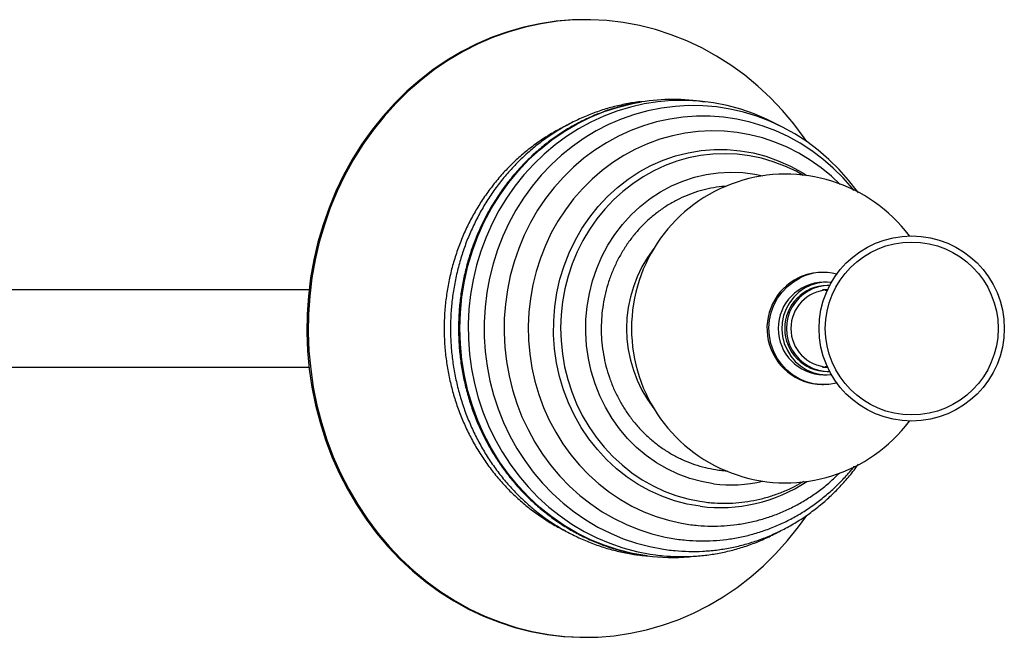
# Paper-space layout '_Superior' of a CAD drawing. Header units: millimetres. Extents: x -900 to 323, y -100 to 100.
# Tile 3 of 3: x 4 to 323, y -100 to 100. Entities that reach past the tile are written whole.
import ezdxf

# ---------------------------------------------------------------- set-up
doc = ezdxf.new("R2010")
doc.units = ezdxf.units.MM

psp = doc.layouts.new('_Superior')

# ---------------------------------------------------------------- linework, layer by layer
at = {"color": 7, "linetype": 'Continuous', "lineweight": 25}
for p, q in [((187, 100), (186.56, 100)), ((264.03, 18.17), (263.48, 18.17)), ((265.13, 15), (264.03, 15)), ((265.68, 13.97), (265.13, 13.97)), ((264.58, 12.45), (265.23, 12.37)), ((263.64, -12.5), (265.3, -12.5)), ((265.23, -12.37), (264.58, -12.45)), ((264.03, -15), (265.13, -15)), ((265.13, -13.97), (265.68, -13.97)), ((263.48, -18.17), (264.03, -18.17)), ((186.56, -100), (187, -100))]:
    psp.add_line(p, q, dxfattribs=at)
at = {"color": 7, "linetype": 'Continuous', "lineweight": 25, "flags": 128}
for points in [[(186.56, 100), (182.7, 99.91), (177.38, 99.48), (172.1, 98.7), (166.86, 97.57), (161.7, 96.1), (156.62, 94.3), (151.65, 92.16), (146.8, 89.7), (142.09, 86.92), (137.54, 83.84), (133.16, 80.47), (128.97, 76.81), (124.97, 72.88), (121.2, 68.69), (117.65, 64.27), (114.35, 59.62), (111.3, 54.76), (108.52, 49.7), (106.01, 44.48), (103.78, 39.09), (101.84, 33.57), (100.2, 27.93), (98.86, 22.19), (97.83, 16.38), (97.12, 10.51), (96.72, 4.6), (96.63, -1.33), (96.86, -7.25), (97.4, -13.15), (98.26, -19), (99.43, -24.78), (100.9, -30.48), (102.67, -36.06)], [(258.57, 60.55), (257.75, 61.73), (254.34, 66.28), (250.69, 70.6), (246.81, 74.67), (242.73, 78.48), (238.45, 82.02), (233.99, 85.26), (229.37, 88.21), (224.59, 90.84), (219.69, 93.16), (214.66, 95.15), (209.55, 96.81), (204.35, 98.12), (199.09, 99.09), (193.79, 99.71), (188.47, 99.99), (183.14, 99.91), (177.82, 99.48), (172.53, 98.7), (167.3, 97.57), (162.14, 96.1), (157.06, 94.3), (152.09, 92.16), (147.24, 89.7), (142.53, 86.92), (137.98, 83.84), (133.6, 80.47), (129.4, 76.81), (125.41, 72.88), (121.64, 68.69), (118.09, 64.27), (114.79, 59.62), (111.74, 54.76), (108.95, 49.7), (106.44, 44.48), (104.21, 39.09), (102.28, 33.57), (100.64, 27.93), (99.3, 22.19), (98.27, 16.38), (97.56, 10.51), (97.15, 4.6), (97.07, -1.33), (97.29, -7.25), (97.84, -13.15), (98.7, -19), (99.86, -24.78), (101.34, -30.48), (103.11, -36.06)], [(249.99, 65.53), (249.81, 65.64), (245.72, 67.72), (241.51, 69.5), (237.21, 70.99), (232.82, 72.18), (228.36, 73.06), (223.87, 73.62), (219.35, 73.87), (214.83, 73.8), (210.32, 73.42), (205.84, 72.72), (201.42, 71.71), (197.07, 70.4), (192.8, 68.78), (188.65, 66.87), (184.62, 64.68), (180.73, 62.21), (177.01, 59.47), (173.45, 56.48), (170.09, 53.24), (166.94, 49.78), (164, 46.1), (161.29, 42.23), (158.82, 38.17), (156.61, 33.95), (154.67, 29.58), (152.99, 25.09), (151.59, 20.48), (150.48, 15.79), (149.66, 11.03), (149.13, 6.23), (148.89, 1.39), (148.96, -3.45), (149.32, -8.27), (149.97, -13.07), (150.92, -17.8), (152.15, -22.46), (153.67, -27.02), (155.47, -31.47), (157.53, -35.78), (159.86, -39.94), (162.43, -43.93), (165.25, -47.73), (168.29, -51.32), (171.54, -54.69), (175, -57.83), (178.63, -60.71), (182.44, -63.34), (186.4, -65.69), (190.5, -67.76), (194.71, -69.55), (199.02, -71.03), (203.41, -72.21), (207.86, -73.07), (209.64, -73.33), (209.64, -73.33)], [(206.84, -73.63), (202.13, -72.84), (197.49, -71.7), (192.93, -70.21), (188.47, -68.4), (184.15, -66.25), (179.97, -63.79), (175.96, -61.03), (172.13, -57.98), (168.51, -54.65), (165.12, -51.06), (161.96, -47.22), (159.05, -43.16), (156.42, -38.9), (154.06, -34.45), (151.99, -29.83), (150.23, -25.08), (148.77, -20.2), (147.63, -15.23), (146.82, -10.19), (146.33, -5.09), (146.16, 0.03), (146.33, 5.14), (146.82, 10.24), (147.64, 15.28), (148.79, 20.25), (150.24, 25.13), (152.01, 29.88), (154.08, 34.49), (156.44, 38.94), (159.08, 43.2), (161.99, 47.26), (165.15, 51.09), (168.55, 54.68), (172.17, 58.01), (176, 61.06), (180.01, 63.82), (184.19, 66.27), (188.52, 68.41), (192.97, 70.23), (197.54, 71.71), (202.18, 72.85), (204.97, 73.36)], [(275.31, 43.92), (274.99, 44.4), (272.12, 48.07), (269.02, 51.54), (265.72, 54.77), (262.22, 57.77), (258.55, 60.51), (254.71, 62.99), (250.73, 65.19), (246.63, 67.1), (242.41, 68.71), (238.11, 70.03), (233.73, 71.04), (229.3, 71.73), (224.84, 72.12), (220.37, 72.18), (215.9, 71.93), (211.46, 71.37), (207.06, 70.49), (202.73, 69.31), (198.48, 67.82), (194.33, 66.04), (190.3, 63.96), (186.41, 61.61), (182.67, 58.99), (179.1, 56.11), (175.72, 52.98), (172.54, 49.62), (169.57, 46.04), (166.83, 42.26), (164.33, 38.29), (162.09, 34.16), (160.1, 29.87), (158.38, 25.45), (156.94, 20.92), (155.79, 16.3), (154.92, 11.61), (154.35, 6.86), (154.07, 2.09), (154.09, -2.7), (154.41, -7.47), (155.02, -12.22), (155.92, -16.91), (157.11, -21.52), (158.59, -26.04), (160.35, -30.45), (162.37, -34.72), (164.66, -38.84), (167.19, -42.79), (169.97, -46.55), (172.97, -50.1), (176.19, -53.44), (179.61, -56.54), (183.21, -59.39), (186.98, -61.98), (190.9, -64.29), (194.96, -66.33), (199.13, -68.07), (203.4, -69.51), (207.75, -70.65), (212.16, -71.48), (213.43, -71.66), (213.43, -71.66)], [(273.83, 44.73), (273.35, 45.36), (270.36, 48.76), (267.15, 51.94), (263.75, 54.89), (260.17, 57.57), (256.43, 60), (252.55, 62.14), (248.53, 64), (244.41, 65.56), (240.21, 66.82), (235.93, 67.78), (231.6, 68.42), (227.24, 68.74), (222.88, 68.76), (218.52, 68.45), (214.19, 67.83), (209.92, 66.9), (205.71, 65.66), (201.59, 64.13), (197.57, 62.29), (193.68, 60.17), (189.94, 57.78), (186.35, 55.12), (182.95, 52.2), (179.73, 49.05), (176.72, 45.66), (173.93, 42.07), (171.38, 38.29), (169.07, 34.32), (167.02, 30.2), (165.24, 25.94), (163.73, 21.56), (162.5, 17.08), (161.56, 12.52), (160.91, 7.9), (160.55, 3.24), (160.5, -1.43), (160.74, -6.09), (161.27, -10.73), (162.1, -15.32), (163.22, -19.84), (164.62, -24.26), (166.3, -28.58), (168.26, -32.76), (170.47, -36.8), (172.94, -40.66), (175.64, -44.33), (178.57, -47.8), (181.72, -51.05), (185.07, -54.06), (188.6, -56.82), (192.29, -59.32), (196.14, -61.55), (200.11, -63.49), (204.2, -65.14), (208.39, -66.49), (212.65, -67.53), (217.07, -68.28), (217.07, -68.28)], [(269.35, 46.65), (266.55, 49.31), (263.2, 52.06), (259.68, 54.55), (256.01, 56.77), (252.2, 58.71), (248.27, 60.35), (244.24, 61.7), (240.14, 62.75), (235.98, 63.48), (231.78, 63.9), (227.57, 64), (223.36, 63.79), (219.18, 63.26), (215.04, 62.42), (210.96, 61.27), (206.98, 59.82), (203.09, 58.08), (199.34, 56.05), (195.72, 53.74), (192.26, 51.16), (188.99, 48.34), (185.9, 45.27), (183.03, 41.98), (180.38, 38.48), (177.96, 34.79), (175.79, 30.93), (173.89, 26.91), (172.25, 22.76), (170.89, 18.5), (169.81, 14.14), (169.02, 9.72), (168.53, 5.24), (168.33, 0.74), (168.43, -3.76), (168.83, -8.25), (169.52, -12.7), (170.5, -17.08), (171.77, -21.38), (173.32, -25.58), (175.15, -29.65), (177.24, -33.57), (179.58, -37.32), (182.16, -40.89), (184.97, -44.26), (188, -47.4), (191.22, -50.31), (194.63, -52.97), (198.21, -55.37), (201.94, -57.49), (205.79, -59.33), (209.75, -60.87), (213.81, -62.11), (217.94, -63.04), (221, -63.53), (221, -63.53)], [(223.98, -57.58), (219.79, -56.85), (215.68, -55.77), (211.65, -54.35), (207.74, -52.59), (203.97, -50.51), (200.36, -48.12), (196.94, -45.43), (193.73, -42.46), (190.74, -39.23), (188, -35.76), (185.52, -32.06), (183.32, -28.17), (181.41, -24.11), (179.8, -19.89), (178.5, -15.56), (177.53, -11.12), (176.88, -6.62), (176.56, -2.08), (176.58, 2.47), (176.92, 7.01), (177.6, 11.51), (178.6, 15.93), (179.93, 20.26), (181.56, 24.46), (183.5, 28.51), (185.72, 32.39), (188.23, 36.06), (190.99, 39.52), (194, 42.73), (197.23, 45.67), (200.66, 48.34), (204.29, 50.7), (208.07, 52.76), (211.99, 54.49), (216.02, 55.88), (220.15, 56.93), (224.34, 57.62), (228.56, 57.97), (232.8, 57.95), (237.02, 57.58), (241.21, 56.85), (245.33, 55.77), (249.35, 54.35), (253.26, 52.59), (257.03, 50.51), (258.58, 49.54)], [(257.44, 49.57), (255.1, 50.9), (251.47, 52.61), (247.72, 54.02), (243.89, 55.13), (239.99, 55.93), (236.05, 56.42), (232.09, 56.59), (228.12, 56.45), (224.18, 55.99), (220.28, 55.22), (216.45, 54.15), (212.7, 52.77), (209.06, 51.09), (205.55, 49.13), (202.18, 46.9), (198.98, 44.41), (195.96, 41.66), (193.15, 38.68), (190.55, 35.49), (188.17, 32.1), (186.05, 28.52), (184.18, 24.79), (182.57, 20.91), (181.24, 16.92), (180.2, 12.83), (179.44, 8.67), (178.98, 4.46), (178.82, 0.23), (178.95, -4.01), (179.38, -8.22), (180.1, -12.39), (181.12, -16.49), (182.42, -20.5), (184, -24.39), (185.85, -28.15), (187.95, -31.75), (190.31, -35.17), (192.89, -38.39), (195.7, -41.4), (198.71, -44.17), (201.9, -46.7), (205.26, -48.96), (208.77, -50.95), (212.41, -52.65), (216.16, -54.05), (220, -55.16), (223.89, -55.95), (225.43, -56.17), (225.43, -56.17)], [(228.37, -50.28), (224.48, -49.59), (220.65, -48.56), (216.91, -47.18), (213.3, -45.47), (209.83, -43.45), (206.53, -41.11), (203.43, -38.49), (200.54, -35.6), (197.89, -32.46), (195.48, -29.1), (193.35, -25.52), (191.51, -21.77), (189.96, -17.87), (188.73, -13.84), (187.81, -9.72), (187.21, -5.52), (186.95, -1.29), (187.01, 2.95), (187.41, 7.17), (188.13, 11.35), (189.17, 15.44), (190.53, 19.42), (192.2, 23.27), (194.16, 26.95), (196.4, 30.44), (198.9, 33.73), (201.65, 36.77), (204.62, 39.56), (207.81, 42.07), (211.18, 44.28), (214.7, 46.18), (218.37, 47.76), (222.14, 49.01), (226, 49.91), (229.91, 50.46), (233.86, 50.65), (237.8, 50.5), (241.72, 49.98), (244.33, 49.44)], [(268.3, -17.64), (268.15, -17.67), (265.71, -18.09), (263.24, -18.16), (260.79, -17.87), (258.39, -17.23), (256.11, -16.26), (253.98, -14.97), (252.04, -13.39), (250.34, -11.55), (248.91, -9.49), (247.77, -7.24), (246.94, -4.84), (246.45, -2.36), (246.3, 0.17), (246.5, 2.7), (247.03, 5.17), (247.9, 7.55), (249.08, 9.78), (250.56, 11.81), (252.29, 13.62), (254.25, 15.16), (256.41, 16.41)], [(266.54, 14.93), (266.47, 14.94), (264.23, 14.97), (262.01, 14.66), (259.87, 14), (257.85, 13.01), (255.99, 11.72), (254.36, 10.15), (252.97, 8.35), (251.87, 6.35), (251.08, 4.2), (250.62, 1.95), (250.5, -0.34), (250.72, -2.63), (251.28, -4.85), (252.17, -6.96), (253.36, -8.91), (254.82, -10.65), (256.53, -12.13), (258.44, -13.34), (260.5, -14.23), (262.67, -14.79), (264.9, -15), (266.54, -14.93)], [(102.67, -36.06), (104.74, -41.53), (107.1, -46.84), (109.73, -51.99), (112.64, -56.96), (115.8, -61.73), (119.22, -66.28), (122.87, -70.6), (126.74, -74.67), (130.82, -78.48), (135.1, -82.02), (139.56, -85.26), (144.19, -88.21), (148.96, -90.84), (153.87, -93.16), (158.89, -95.15), (164.01, -96.81), (169.21, -98.12), (174.46, -99.09), (179.76, -99.71), (185.09, -99.99), (186.56, -100)], [(103.11, -36.06), (105.18, -41.53), (107.53, -46.84), (110.17, -51.99), (113.08, -56.96), (116.24, -61.73), (119.65, -66.28), (123.3, -70.6), (127.18, -74.67), (131.26, -78.48), (135.54, -82.02), (140, -85.26), (144.63, -88.21), (149.4, -90.84), (154.31, -93.16), (159.33, -95.15), (164.45, -96.81), (169.64, -98.12), (174.9, -99.09), (180.2, -99.71), (185.53, -99.99), (190.86, -99.91), (196.17, -99.48), (201.46, -98.7), (206.69, -97.57), (211.85, -96.1), (216.93, -94.3), (221.9, -92.16), (226.75, -89.7), (231.46, -86.92), (236.01, -83.84), (240.4, -80.47), (244.59, -76.81), (248.58, -72.88), (252.35, -68.69), (255.9, -64.27), (258.58, -60.53)]]:
    psp.add_lwpolyline(points, dxfattribs=at)
at = {"color": 7, "linetype": 'Continuous', "lineweight": 25}
for radius in [30, 28]:
    psp.add_circle((292.56, 0), radius, dxfattribs=at)
for centre, radius, start, end in [((215.18, 9.87), 64.3, 80.8218, 99.1446), ((251.79, 0), 50, 36.8558, 323.1442), ((242.52, 0), 42.35, 142.2569, 217.7431), ((263.9, 0.05), 18.23, 116.1904, 268.6653), ((263.48, 0.81), 17.36, 90.0182, 116.0612), ((264.03, 0.84), 17.34, 75.7359, 116.075), ((264.3, 0), 15, 91.0492, 268.9508), ((265.39, 0), 13.97, 91.0728, 268.9272), ((265.93, 0), 13.97, 89.6616, 270.3384), ((265.93, 0), 12.51, 92.9161, 267.0839), ((230.46, -7), 50.99, 262.6978, 303.4691), ((234.07, -6.69), 43.96, 262.5532, 283.4963), ((215.18, -9.91), 64.26, 262.5406, 274.7084)]:
    psp.add_arc(centre, radius, start, end, dxfattribs=at)
for points, knots in [([(204.68, 73.43), (204.65, 73.42), (203.11, 73.29), (200.09, 72.75), (195.66, 71.77), (191.31, 70.45), (187.04, 68.83), (182.88, 66.92), (178.85, 64.73), (174.96, 62.25), (171.23, 59.51), (167.68, 56.52), (164.31, 53.28), (161.16, 49.81), (158.21, 46.13), (155.51, 42.26), (153.04, 38.2), (150.83, 33.97), (148.88, 29.6), (147.2, 25.1), (145.8, 20.5), (144.69, 15.8), (143.86, 11.04), (143.33, 6.23), (143.1, 1.39), (143.16, -3.45), (143.52, -8.28), (144.18, -13.08), (145.13, -17.81), (146.36, -22.48), (147.88, -27.04), (149.68, -31.49), (151.75, -35.81), (154.07, -39.97), (156.65, -43.96), (159.47, -47.76), (162.51, -51.35), (165.76, -54.73), (169.22, -57.87), (172.86, -60.76), (176.67, -63.38), (180.63, -65.74), (184.73, -67.81), (188.95, -69.59), (193.26, -71.08), (197.66, -72.25), (201.21, -72.96), (203.3, -73.25), (203.9, -73.33)], [0, 0, 0, 0, 0.000536, 0.02294, 0.045346, 0.067756, 0.090173, 0.112599, 0.135034, 0.157481, 0.179939, 0.20241, 0.224893, 0.247389, 0.269897, 0.292416, 0.314946, 0.337486, 0.360035, 0.382592, 0.405155, 0.427725, 0.4503, 0.472879, 0.495461, 0.518046, 0.540632, 0.563219, 0.585805, 0.608389, 0.630971, 0.653549, 0.676122, 0.69869, 0.721251, 0.743803, 0.766346, 0.788879, 0.8114, 0.833909, 0.856405, 0.878888, 0.901358, 0.923815, 0.94626, 0.968693, 0.991116, 1, 1, 1, 1]), ([(204.81, 73.31), (204.34, 73.24), (202.37, 72.96), (198.95, 72.16), (194.58, 70.89), (190.3, 69.3), (186.12, 67.42), (182.06, 65.25), (178.15, 62.81), (174.39, 60.09), (170.81, 57.12), (167.41, 53.91), (164.22, 50.46), (161.25, 46.8), (158.5, 42.94), (156, 38.9), (153.75, 34.69), (151.76, 30.33), (150.04, 25.84), (148.6, 21.24), (147.44, 16.54), (146.58, 11.78), (146, 6.97), (145.73, 2.12), (145.74, -2.73), (146.06, -7.57), (146.67, -12.38), (147.58, -17.14), (148.77, -21.83), (150.25, -26.42), (152, -30.9), (154.03, -35.24), (156.32, -39.44), (158.85, -43.47), (161.64, -47.31), (164.65, -50.95), (167.87, -54.37), (171.3, -57.56), (174.92, -60.5), (178.7, -63.18), (182.64, -65.59), (186.73, -67.72), (190.93, -69.56), (195.23, -71.1), (199.62, -72.34), (203.47, -73.15), (205.85, -73.5), (206.74, -73.62)], [0, 0, 0, 0, 0.007093, 0.029763, 0.052437, 0.075118, 0.097806, 0.120505, 0.143214, 0.165935, 0.188668, 0.211414, 0.234172, 0.256941, 0.279722, 0.302513, 0.325315, 0.348125, 0.370943, 0.393768, 0.416599, 0.439435, 0.462275, 0.485119, 0.507965, 0.530813, 0.553661, 0.576509, 0.599356, 0.6222, 0.64504, 0.667877, 0.690707, 0.713531, 0.736348, 0.759155, 0.781952, 0.804738, 0.827512, 0.850274, 0.873023, 0.895758, 0.918481, 0.941192, 0.963891, 0.986581, 1, 1, 1, 1]), ([(181.31, 66), (179.98, 65.34), (177.29, 64.01), (173.43, 61.65), (169.68, 59.03), (166.11, 56.15), (162.73, 53.02), (159.55, 49.65), (156.58, 46.07), (153.84, 42.29), (151.33, 38.32), (149.09, 34.18), (147.1, 29.89), (145.38, 25.47), (143.94, 20.94), (142.78, 16.31), (141.92, 11.62), (141.34, 6.87), (141.06, 2.09), (141.08, -2.7), (141.4, -7.48), (142.01, -12.23), (142.92, -16.92), (144.11, -21.54), (145.59, -26.06), (147.34, -30.47), (149.37, -34.74), (151.66, -38.87), (154.2, -42.82), (156.97, -46.58), (159.98, -50.14), (163.2, -53.48), (166.62, -56.58), (170.22, -59.43), (174, -62.02), (177.35, -64.03), (179.48, -65.08), (180.26, -65.45)], [0, 0, 0, 0, 0.028328, 0.057142, 0.085973, 0.11482, 0.143684, 0.172565, 0.201462, 0.230376, 0.259305, 0.288247, 0.317202, 0.346168, 0.375144, 0.404128, 0.43312, 0.462118, 0.491121, 0.520127, 0.549135, 0.578144, 0.607153, 0.636159, 0.665162, 0.69416, 0.723152, 0.752136, 0.781111, 0.810075, 0.839026, 0.867962, 0.896883, 0.925788, 0.954675, 0.983543, 1, 1, 1, 1]), ([(232.49, 46.03), (232.02, 46.01), (230.36, 45.93), (227.53, 45.46), (224.02, 44.63), (220.6, 43.47), (217.27, 42.03), (214.07, 40.3), (211.02, 38.29), (208.13, 36.02), (205.42, 33.5), (202.93, 30.75), (200.65, 27.79), (198.61, 24.64), (196.82, 21.32), (195.29, 17.85), (194.04, 14.26), (193.07, 10.57), (192.4, 6.8), (192.02, 2.99), (191.93, -0.84), (192.15, -4.67), (192.66, -8.47), (193.47, -12.21), (194.56, -15.87), (195.94, -19.41), (197.59, -22.83), (199.5, -26.08), (201.65, -29.16), (204.04, -32.04), (206.65, -34.69), (209.45, -37.11), (212.43, -39.26), (215.57, -41.15), (218.84, -42.75), (222.22, -44.06), (225.63, -45.05), (228.26, -45.58), (229.72, -45.78), (230.06, -45.83)], [0, 0, 0, 0, 0.010925, 0.0388, 0.066677, 0.094564, 0.122467, 0.15039, 0.178337, 0.206312, 0.234315, 0.262347, 0.290408, 0.318496, 0.346609, 0.374745, 0.4029, 0.431073, 0.45926, 0.487459, 0.515667, 0.543881, 0.572097, 0.600314, 0.628527, 0.656734, 0.684931, 0.713115, 0.741282, 0.769429, 0.797551, 0.825647, 0.853714, 0.88175, 0.909754, 0.937728, 0.965674, 0.9921, 1, 1, 1, 1]), ([(97.37, 12.5), (94.45, 12.5), (86.37, 12.5), (72.3, 12.5), (55.23, 12.5), (37.5, 12.5), (19.16, 12.5), (0.23, 12.5), (-19.4, 12.5), (-39.08, 12.5), (-58.75, 12.5), (-75.96, 12.5), (-87.02, 12.5), (-91.37, 12.5)], [0, 0, 0, 0, 0.0573519, 0.1588433, 0.2603269, 0.3617913, 0.4614149, 0.5609897, 0.6605386, 0.7600995, 0.8506605, 0.9411496, 1, 1, 1, 1]), ([(265.35, 12.5), (265, 12.5), (264.45, 12.5), (263.85, 12.5), (263.62, 12.5)], [0, 0, 0, 0, 0.626278, 1, 1, 1, 1]), ([(-91.24, -12.5), (-85.44, -12.5), (-72.98, -12.5), (-54.44, -12.5), (-35.53, -12.5), (-17.18, -12.5), (0.63, -12.5), (17.87, -12.5), (34.52, -12.5), (50.57, -12.5), (66.06, -12.5), (80.89, -12.5), (91.32, -12.5), (96.61, -12.5), (97.35, -12.5)], [0, 0, 0, 0, 0.078771, 0.169314, 0.259864, 0.350472, 0.441147, 0.531811, 0.622473, 0.713141, 0.803817, 0.894504, 0.985233, 1, 1, 1, 1]), ([(213.43, -71.66), (214.25, -71.76), (216.56, -72.03), (220.37, -72.23), (224.84, -72.17), (229.31, -71.79), (233.73, -71.09), (238.11, -70.08), (242.41, -68.77), (246.63, -67.15), (250.73, -65.25), (254.71, -63.05), (258.54, -60.58), (262.21, -57.85), (265.7, -54.86), (269.01, -51.63), (272.09, -48.16), (274.18, -45.59), (275.17, -44.13), (275.29, -43.95)], [0, 0, 0, 0, 0.035282, 0.098921, 0.16256, 0.226193, 0.289826, 0.353466, 0.41712, 0.480794, 0.544494, 0.608224, 0.671987, 0.735787, 0.799624, 0.863499, 0.927412, 0.99136, 1, 1, 1, 1]), ([(217.07, -68.28), (217.87, -68.37), (220.12, -68.64), (223.84, -68.83), (228.21, -68.75), (232.56, -68.36), (236.88, -67.65), (241.14, -66.63), (245.33, -65.3), (249.42, -63.67), (253.41, -61.76), (257.26, -59.55), (260.96, -57.08), (264.5, -54.34), (267.86, -51.36), (271, -48.11), (273.02, -45.86), (273.93, -44.64), (273.94, -44.63)], [0, 0, 0, 0, 0.03801, 0.106606, 0.175203, 0.243793, 0.312383, 0.380982, 0.449596, 0.518234, 0.5869, 0.6556, 0.724338, 0.793116, 0.861934, 0.930795, 0.999696, 1, 1, 1, 1]), ([(221, -63.53), (221.78, -63.62), (223.95, -63.88), (227.54, -64.05), (231.76, -63.95), (235.96, -63.53), (240.12, -62.8), (244.22, -61.76), (248.24, -60.42), (252.17, -58.78), (255.98, -56.84), (259.65, -54.63), (263.16, -52.15), (266.38, -49.54), (268.33, -47.65), (269.23, -46.76)], [0, 0, 0, 0, 0.0447146, 0.1250878, 0.2054601, 0.2858249, 0.3661904, 0.4465676, 0.5269667, 0.6073967, 0.6878655, 0.7683793, 0.8489426, 0.9295584, 1, 1, 1, 1]), ([(230.06, -45.83), (230.74, -45.92), (231.64, -46.04), (232.55, -46.06), (232.78, -46.07)], [0, 0, 0, 0, 0.748507, 1, 1, 1, 1]), ([(225.43, -56.17), (226.16, -56.26), (228.21, -56.5), (231.6, -56.64), (235.57, -56.51), (239.51, -56.06), (243.42, -55.3), (247.26, -54.23), (251.01, -52.85), (254.48, -51.29), (256.62, -50.05), (257.61, -49.49)], [0, 0, 0, 0, 0.0666227, 0.1855451, 0.3044654, 0.4233726, 0.5422833, 0.6612171, 0.7801924, 0.8992256, 1, 1, 1, 1]), ([(209.64, -73.33), (210.47, -73.43), (212.8, -73.71), (216.64, -73.91), (221.17, -73.86), (225.68, -73.48), (230.17, -72.79), (234.59, -71.79), (238.95, -70.49), (243.21, -68.87), (246.76, -67.29), (248.82, -66.14), (249.55, -65.74)], [0, 0, 0, 0, 0.060755, 0.170659, 0.280562, 0.390456, 0.50035, 0.610254, 0.720181, 0.830141, 0.940141, 1, 1, 1, 1]), ([(203.9, -73.33), (204.72, -73.44), (205.76, -73.58), (206.81, -73.63), (207.02, -73.64)], [0, 0, 0, 0, 0.796581, 1, 1, 1, 1])]:
    psp.add_open_spline(points, degree=3, knots=knots, dxfattribs=at)

doc.saveas('drawing.dxf')
